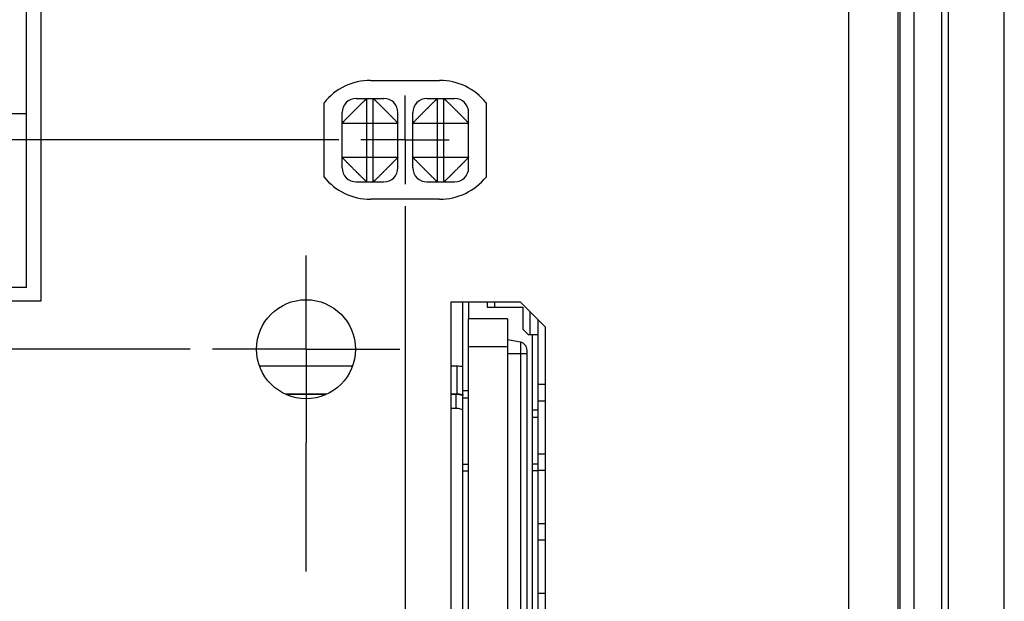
# Model space of a CAD drawing. Header units: inches. Extents: x 0 to 34, y 0 to 22.
# Tile 12 of 42: x 10.5 to 13.2, y 10.9 to 12.5. Entities that reach past the tile are written whole.
import ezdxf

# ---------------------------------------------------------------- set-up
doc = ezdxf.new("R2010")
doc.units = ezdxf.units.IN
doc.header["$LTSCALE"] = 1.87
doc.header["$MEASUREMENT"] = 0
doc.linetypes.add('CENTER', pattern=[0.6, 0.375, -0.075, 0.075, -0.075])
doc.layers.get('0').update_dxf_attribs({"linetype": 'CONTINUOUS'})
doc.layers.add('02___PRT_ALL_AXES', color=7, linetype='CONTINUOUS')
doc.layers.add('DIMENSIONS', color=7, linetype='CONTINUOUS')
doc.styles.get("Standard").update_dxf_attribs({"font": 'txt', "width": 0.8})
doc.dimstyles.new('DIMSTYLE_1', dxfattribs={"dimtxt": 0.125, "dimasz": 0.18, "dimexe": 0.125, "dimexo": 0.0625, "dimgap": 0.09, "dimtad": 0, "dimtih": 1, "dimtoh": 1, "dimlfac": 0.5, "dimzin": 4, "dimdsep": 46, "dimtxsty": 'STANDARD', "dimblk": '_FILLED', "dimblk1": '_FILLED', "dimblk2": '_FILLED', "dimcen": 0.09, "dimadec": 0, "dimazin": 0, "dimtp": 0.01, "dimtm": 0.01, "dimtfac": 1, "dimtofl": 0, "dimtmove": 0, "dimatfit": 3, "dimldrblk": '_FILLED', "dimfxl": 1, "dimtolj": 1, "dimtzin": 4, "dimarcsym": 0})
doc.dimstyles.new('DIMSTYLE_2', dxfattribs={"dimtxt": 0.125, "dimasz": 0.18, "dimexe": 0.125, "dimexo": 0.0625, "dimgap": 0.09, "dimtad": 0, "dimtih": 1, "dimtoh": 1, "dimlfac": 0.5, "dimzin": 4, "dimdsep": 46, "dimtxsty": 'STANDARD', "dimblk": '_FILLED', "dimblk1": '_FILLED', "dimblk2": '_FILLED', "dimcen": 0.09, "dimadec": 0, "dimazin": 0, "dimtp": 0.001, "dimtm": 0.001, "dimtfac": 1, "dimtofl": 0, "dimtmove": 0, "dimatfit": 3, "dimldrblk": '_FILLED', "dimfxl": 1, "dimtolj": 1, "dimtzin": 4, "dimarcsym": 0})

# ---------------------------------------------------------------- blocks, each defined once
blk = doc.blocks.new('*D6')
at = {"layer": 'DIMENSIONS', "color": 2, "linetype": 'CONTINUOUS'}
for p, q in [((4.5841, 11.5672), (4.4308, 11.3996)), ((10.9449, 11.5672), (4.5841, 11.5672)), ((4.4308, 11.3996), (4.1704, 11.3996))]:
    blk.add_line(p, q, dxfattribs=at)
at = {"layer": 'DIMENSIONS', "color": 2, "linetype": 'CONTINUOUS', "insert": (4.1079, 11.4621), "char_height": 0.125, "width": 1.125, "attachment_point": 3, "line_spacing_factor": 0.9}
blk.add_mtext('1.72{\\Ftxt.shx;\\W1.000000;\\H0.125000; }[43.6]', dxfattribs=at)
blk = doc.blocks.new('_FILLED')
at = {"color": 0, "linetype": 'BYBLOCK'}
blk.add_solid([(0, 0), (-1, 0.174), (-1, -0.174)], dxfattribs=at)
blk = doc.blocks.new('*D11')
at = {"layer": 'DIMENSIONS', "color": 2, "linetype": 'CONTINUOUS'}
for p, q in [((10.926, 13.5062), (10.7823, 13.2773)), ((11.5797, 13.5062), (10.926, 13.5062)), ((10.7823, 13.2773), (4.1704, 13.2773))]:
    blk.add_line(p, q, dxfattribs=at)
at = {"layer": 'DIMENSIONS', "color": 2, "linetype": 'CONTINUOUS', "insert": (4.1079, 13.3398), "char_height": 0.125, "width": 1.125, "attachment_point": 3, "line_spacing_factor": 0.9}
blk.add_mtext('2.69{\\Ftxt.shx;\\W1.000000;\\H0.125000; }[68.2]', dxfattribs=at)
blk = doc.blocks.new('*D14')
at = {"layer": 'DIMENSIONS', "color": 2, "linetype": 'CONTINUOUS'}
blk.add_line((11.3647, 12.1592), (4.1704, 12.1592), dxfattribs=at)
at = {"layer": 'DIMENSIONS', "color": 2, "linetype": 'CONTINUOUS', "insert": (4.1079, 12.2217), "char_height": 0.125, "width": 1.125, "attachment_point": 3, "line_spacing_factor": 0.9}
blk.add_mtext('2.01{\\Ftxt.shx;\\W1.000000;\\H0.125000; }[51.1]', dxfattribs=at)
blk = doc.blocks.new('*D24')
at = {"layer": 'DIMENSIONS', "color": 2, "linetype": 'CONTINUOUS'}
blk.add_line((11.5524, 11.9715), (11.5524, 7.4462), dxfattribs=at)
at = {"layer": 'DIMENSIONS', "color": 2, "linetype": 'CONTINUOUS', "insert": (11.4899, 7.3837), "char_height": 0.125, "width": 1.125, "attachment_point": 3, "rotation": 90, "line_spacing_factor": 0.9}
blk.add_mtext('3.29{\\Ftxt.shx;\\W1.000000;\\H0.125000; }[83.4]', dxfattribs=at)

msp = doc.modelspace()

# ---------------------------------------------------------------- linework, layer by layer
at = {"color": 7, "linetype": 'CONTINUOUS'}
for p, q in [((13.0897, 9.2007), (13.0897, 14.8278)), ((13.2472, 8.9718), (13.2472, 14.8278)), ((12.952, 14.7154), (12.952, 9.1681)), ((12.9914, 14.7154), (12.9914, 9.2075)), ((12.9922, 9.2067), (12.9922, 14.7161)), ((13.0709, 9.2034), (13.0709, 14.7161)), ((10.4823, 11.7422), (10.4823, 14.2022)), ((11.4143, 12.2763), (11.4923, 12.2763)), ((11.4443, 12.0403), (11.4443, 12.2763)), ((11.4623, 12.0403), (11.4623, 12.2763)), ((11.6143, 12.2763), (11.6923, 12.2763)), ((11.6443, 12.0403), (11.6443, 12.2763)), ((11.6623, 12.0403), (11.6623, 12.2763)), ((10.4823, 12.2332), (10.3803, 12.2332)), ((11.3743, 12.0803), (11.3743, 12.2363)), ((11.5323, 12.0803), (11.5323, 12.2363)), ((11.5743, 12.0803), (11.5743, 12.2363)), ((11.7323, 12.0803), (11.7323, 12.2363)), ((11.3743, 12.2063), (11.5323, 12.2063)), ((11.5743, 12.2063), (11.7323, 12.2063)), ((11.3743, 12.1103), (11.5323, 12.1103)), ((11.5743, 12.1103), (11.7323, 12.1103)), ((11.4143, 12.0403), (11.4923, 12.0403)), ((11.6143, 12.0403), (11.6923, 12.0403)), ((10.4823, 11.7422), (10.1423, 11.7422)), ((11.7322, 9.7635), (11.7322, 11.6533)), ((11.8425, 11.6533), (11.7322, 11.6533)), ((11.8425, 11.6533), (11.8425, 9.7635)), ((11.8785, 11.5872), (11.8425, 11.5942)), ((11.8785, 11.5872), (11.8785, 9.8296)), ((11.7322, 11.5745), (11.8425, 11.5745)), ((11.8976, 9.8528), (11.8976, 11.564)), ((11.8425, 11.5549), (11.8976, 11.5549)), ((11.4028, 11.5191), (11.1421, 11.5191)), ((11.6988, 11.5191), (11.6824, 11.5191)), ((11.6988, 11.5191), (11.6988, 11.4403)), ((11.3313, 11.4403), (11.2136, 11.4403)), ((11.3271, 11.4389), (11.2178, 11.4389)), ((11.6988, 11.4403), (11.6824, 11.4403)), ((11.6973, 11.4389), (11.6824, 11.4389)), ((11.6973, 11.4389), (11.6988, 11.4403)), ((11.6973, 11.3995), (11.6973, 11.4389)), ((11.6973, 11.3995), (11.6824, 11.3995))]:
    msp.add_line(p, q, dxfattribs=at)
at = {"color": 3, "linetype": 'CONTINUOUS'}
for p, q in [((10.5224, 14.2432), (10.5224, 11.7032)), ((10.5224, 11.7032), (9.3624, 11.7032))]:
    msp.add_line(p, q, dxfattribs=at)
at = {"color": 6, "linetype": 'CONTINUOUS'}
for p, q in [((11.7162, 9.7112), (11.7162, 11.7012)), ((11.732, 11.7012), (11.732, 11.6533)), ((11.7845, 11.7012), (11.7845, 11.6866)), ((11.8068, 11.6866), (11.8068, 11.7012)), ((11.7845, 11.6866), (11.8855, 11.6866)), ((11.8855, 11.6866), (11.8855, 11.6236)), ((11.9052, 11.6737), (11.9052, 11.6078)), ((11.9288, 9.7624), (11.9288, 11.6501)), ((11.9013, 11.6078), (11.8855, 11.6236)), ((11.9288, 11.6078), (11.9013, 11.6078)), ((11.9131, 9.7968), (11.9131, 11.6078)), ((11.732, 11.4494), (11.7162, 11.4494)), ((11.9288, 11.4681), (11.9484, 11.4681)), ((11.7162, 11.4298), (11.732, 11.4298)), ((11.9484, 11.4208), (11.9288, 11.4208)), ((11.9288, 11.3947), (11.9131, 11.3947)), ((11.9131, 11.3751), (11.9288, 11.3751)), ((11.9288, 11.2712), (11.9484, 11.2712)), ((11.7162, 11.2425), (11.732, 11.2425)), ((11.732, 11.2229), (11.7162, 11.2229)), ((11.9131, 11.2429), (11.9288, 11.2429)), ((11.9288, 11.2233), (11.9131, 11.2233)), ((11.9484, 11.224), (11.9288, 11.224)), ((11.9288, 11.0744), (11.9484, 11.0744)), ((11.9484, 11.0271), (11.9288, 11.0271)), ((11.9288, 10.8775), (11.9484, 10.8775))]:
    msp.add_line(p, q, dxfattribs=at)
at = {"color": 7, "linetype": 'CONTINUOUS'}
for centre, radius, start, end in [((11.4143, 12.2363), 0.04, 90, 180), ((11.4923, 12.2363), 0.04, 0, 90), ((11.6143, 12.2363), 0.04, 90, 180), ((11.6923, 12.2363), 0.04, 0, 90), ((11.4143, 12.0803), 0.04, 180, 270), ((11.4923, 12.0803), 0.04, 270, 360), ((11.6143, 12.0803), 0.04, 180, 270), ((11.6923, 12.0803), 0.04, 270, 360), ((11.874, 11.564), 0.0236, 0, 79), ((11.6987, 11.3621), 0.157, 83.5122, 89.9792), ((11.6973, 11.3598), 0.0791, 77.2382, 89.968), ((11.6987, 11.3612), 0.0791, 78.4415, 89.9786), ((11.6987, 11.3611), 0.0792, 76.2081, 78.4498)]:
    msp.add_arc(centre, radius, start, end, dxfattribs=at)
for points, knots in [([(11.3743, 12.2063), (11.3743, 12.2063), (11.3743, 12.2063), (11.3743, 12.2064), (11.3744, 12.2065), (11.3745, 12.2066), (11.3747, 12.2068), (11.3749, 12.2072), (11.3753, 12.2076), (11.3758, 12.208), (11.3763, 12.2086), (11.3769, 12.2092), (11.3776, 12.2099), (11.3784, 12.2107), (11.3792, 12.2116), (11.3804, 12.2129), (11.3822, 12.2147), (11.3844, 12.217), (11.3869, 12.2196), (11.3891, 12.2219), (11.391, 12.2238), (11.3925, 12.2253), (11.394, 12.2268), (11.3956, 12.2284), (11.3972, 12.23), (11.3988, 12.2316), (11.4004, 12.2332), (11.4027, 12.2354), (11.4054, 12.2383), (11.4088, 12.2417), (11.4122, 12.2451), (11.4151, 12.2479), (11.4173, 12.2501), (11.419, 12.2517), (11.4206, 12.2533), (11.4221, 12.2549), (11.4237, 12.2565), (11.4252, 12.258), (11.4267, 12.2595), (11.4286, 12.2614), (11.4309, 12.2636), (11.4335, 12.2661), (11.4358, 12.2683), (11.4376, 12.2701), (11.4389, 12.2713), (11.4398, 12.2722), (11.4406, 12.2729), (11.4413, 12.2736), (11.4419, 12.2742), (11.4425, 12.2747), (11.443, 12.2752), (11.4434, 12.2755), (11.4436, 12.2757), (11.4438, 12.2759), (11.4439, 12.276), (11.444, 12.2761), (11.4441, 12.2762), (11.4442, 12.2762), (11.4442, 12.2762), (11.4442, 12.2762), (11.4442, 12.2763), (11.4443, 12.2763), (11.4443, 12.2763)], [0, 0, 0, 0, 0.0005, 0.001227, 0.002203, 0.003441, 0.006722, 0.011105, 0.016613, 0.023264, 0.031052, 0.039955, 0.049951, 0.061016, 0.07313, 0.086266, 0.1155, 0.148499, 0.184988, 0.224471, 0.245162, 0.266399, 0.288136, 0.31034, 0.33298, 0.356023, 0.379434, 0.403172, 0.451362, 0.500067, 0.548763, 0.596947, 0.620689, 0.644116, 0.66718, 0.689843, 0.712067, 0.733814, 0.755044, 0.775713, 0.815119, 0.851537, 0.88451, 0.913757, 0.92691, 0.939043, 0.950135, 0.960167, 0.969121, 0.97698, 0.983726, 0.989339, 0.991713, 0.993795, 0.995582, 0.997071, 0.998259, 0.999143, 0.999471, 0.999722, 0.999898, 1, 1, 1, 1]), ([(11.4623, 12.2763), (11.4623, 12.2763), (11.4623, 12.2762), (11.4624, 12.2762), (11.4625, 12.2762), (11.4626, 12.2761), (11.4628, 12.2759), (11.4632, 12.2756), (11.4636, 12.2752), (11.464, 12.2747), (11.4646, 12.2742), (11.4652, 12.2736), (11.4659, 12.2729), (11.4667, 12.2722), (11.4676, 12.2713), (11.4689, 12.2701), (11.4707, 12.2683), (11.473, 12.2661), (11.4756, 12.2636), (11.4779, 12.2614), (11.4798, 12.2595), (11.4813, 12.258), (11.4828, 12.2565), (11.4844, 12.2549), (11.486, 12.2533), (11.4876, 12.2517), (11.4892, 12.2501), (11.4914, 12.2479), (11.4943, 12.2451), (11.4977, 12.2417), (11.5011, 12.2383), (11.5039, 12.2354), (11.5061, 12.2332), (11.5077, 12.2316), (11.5093, 12.2299), (11.5109, 12.2284), (11.5125, 12.2268), (11.514, 12.2253), (11.5155, 12.2238), (11.5174, 12.2219), (11.5196, 12.2196), (11.5221, 12.217), (11.5243, 12.2147), (11.5261, 12.2129), (11.5273, 12.2116), (11.5282, 12.2107), (11.5289, 12.2099), (11.5296, 12.2092), (11.5302, 12.2086), (11.5307, 12.208), (11.5312, 12.2075), (11.5315, 12.2072), (11.5317, 12.2069), (11.5319, 12.2068), (11.532, 12.2066), (11.5321, 12.2065), (11.5322, 12.2064), (11.5322, 12.2063), (11.5322, 12.2063), (11.5322, 12.2063), (11.5323, 12.2063), (11.5323, 12.2063), (11.5323, 12.2063)], [0, 0, 0, 0, 0.0005, 0.001227, 0.002203, 0.003441, 0.006722, 0.011105, 0.016613, 0.023264, 0.031052, 0.039955, 0.049951, 0.061016, 0.07313, 0.086266, 0.1155, 0.148499, 0.184988, 0.224471, 0.245162, 0.266399, 0.288136, 0.31034, 0.33298, 0.356023, 0.379434, 0.403172, 0.451362, 0.500067, 0.548763, 0.596947, 0.620689, 0.644116, 0.66718, 0.689843, 0.712067, 0.733814, 0.755044, 0.775713, 0.815119, 0.851537, 0.88451, 0.913757, 0.92691, 0.939043, 0.950135, 0.960167, 0.969121, 0.97698, 0.983726, 0.989339, 0.991713, 0.993795, 0.995582, 0.997071, 0.998259, 0.999143, 0.999471, 0.999722, 0.999898, 1, 1, 1, 1]), ([(11.5743, 12.2063), (11.5743, 12.2063), (11.5743, 12.2063), (11.5743, 12.2064), (11.5744, 12.2065), (11.5745, 12.2066), (11.5747, 12.2068), (11.5749, 12.2072), (11.5753, 12.2076), (11.5758, 12.208), (11.5763, 12.2086), (11.5769, 12.2092), (11.5776, 12.2099), (11.5784, 12.2107), (11.5792, 12.2116), (11.5804, 12.2129), (11.5822, 12.2147), (11.5844, 12.217), (11.5869, 12.2196), (11.5891, 12.2219), (11.591, 12.2238), (11.5925, 12.2253), (11.594, 12.2268), (11.5956, 12.2284), (11.5972, 12.23), (11.5988, 12.2316), (11.6004, 12.2332), (11.6027, 12.2354), (11.6054, 12.2383), (11.6088, 12.2417), (11.6122, 12.2451), (11.6151, 12.2479), (11.6173, 12.2501), (11.619, 12.2517), (11.6206, 12.2533), (11.6221, 12.2549), (11.6237, 12.2565), (11.6252, 12.258), (11.6267, 12.2595), (11.6286, 12.2614), (11.6309, 12.2636), (11.6335, 12.2661), (11.6358, 12.2683), (11.6376, 12.2701), (11.6389, 12.2713), (11.6398, 12.2722), (11.6406, 12.2729), (11.6413, 12.2736), (11.6419, 12.2742), (11.6425, 12.2747), (11.643, 12.2752), (11.6434, 12.2755), (11.6436, 12.2757), (11.6438, 12.2759), (11.6439, 12.276), (11.644, 12.2761), (11.6441, 12.2762), (11.6442, 12.2762), (11.6442, 12.2762), (11.6442, 12.2762), (11.6442, 12.2763), (11.6443, 12.2763), (11.6443, 12.2763)], [0, 0, 0, 0, 0.0005, 0.001227, 0.002203, 0.003441, 0.006722, 0.011105, 0.016613, 0.023264, 0.031052, 0.039955, 0.049951, 0.061016, 0.07313, 0.086266, 0.1155, 0.148499, 0.184988, 0.224471, 0.245162, 0.266399, 0.288136, 0.31034, 0.33298, 0.356023, 0.379434, 0.403172, 0.451362, 0.500067, 0.548763, 0.596947, 0.620689, 0.644116, 0.66718, 0.689843, 0.712067, 0.733814, 0.755044, 0.775713, 0.815119, 0.851537, 0.88451, 0.913757, 0.92691, 0.939043, 0.950135, 0.960167, 0.969121, 0.97698, 0.983726, 0.989339, 0.991713, 0.993795, 0.995582, 0.997071, 0.998259, 0.999143, 0.999471, 0.999722, 0.999898, 1, 1, 1, 1]), ([(11.6623, 12.2763), (11.6623, 12.2763), (11.6623, 12.2763), (11.6623, 12.2762), (11.6623, 12.2762), (11.6623, 12.2762), (11.6624, 12.2762), (11.6625, 12.2761), (11.6626, 12.276), (11.6627, 12.2759), (11.6629, 12.2757), (11.6632, 12.2755), (11.6635, 12.2752), (11.664, 12.2747), (11.6646, 12.2742), (11.6652, 12.2736), (11.6659, 12.2729), (11.6667, 12.2722), (11.6676, 12.2713), (11.6689, 12.2701), (11.6707, 12.2683), (11.673, 12.2661), (11.6756, 12.2636), (11.6779, 12.2614), (11.6798, 12.2595), (11.6813, 12.258), (11.6828, 12.2565), (11.6844, 12.2549), (11.6859, 12.2533), (11.6876, 12.2517), (11.6892, 12.2501), (11.6914, 12.2479), (11.6943, 12.2451), (11.6977, 12.2417), (11.7011, 12.2383), (11.7039, 12.2354), (11.7061, 12.2332), (11.7077, 12.2316), (11.7093, 12.23), (11.7109, 12.2284), (11.7125, 12.2268), (11.714, 12.2253), (11.7155, 12.2238), (11.7174, 12.2219), (11.7196, 12.2196), (11.7221, 12.217), (11.7243, 12.2147), (11.7261, 12.2129), (11.7273, 12.2116), (11.7282, 12.2107), (11.7289, 12.2099), (11.7296, 12.2092), (11.7302, 12.2086), (11.7307, 12.208), (11.7312, 12.2076), (11.7316, 12.2072), (11.7319, 12.2068), (11.732, 12.2066), (11.7322, 12.2065), (11.7322, 12.2064), (11.7322, 12.2063), (11.7323, 12.2063), (11.7323, 12.2063)], [0, 0, 0, 0, 0.000102, 0.000278, 0.000529, 0.000857, 0.001741, 0.002929, 0.004418, 0.006205, 0.008287, 0.010661, 0.016274, 0.02302, 0.030879, 0.039833, 0.049865, 0.060957, 0.07309, 0.086243, 0.11549, 0.148463, 0.184881, 0.224287, 0.244956, 0.266186, 0.287933, 0.310157, 0.33282, 0.355884, 0.379311, 0.403053, 0.451237, 0.499933, 0.548638, 0.596828, 0.620566, 0.643977, 0.66702, 0.68966, 0.711864, 0.733601, 0.754838, 0.775529, 0.815012, 0.851501, 0.8845, 0.913734, 0.92687, 0.938984, 0.950049, 0.960045, 0.968948, 0.976736, 0.983387, 0.988895, 0.993278, 0.996559, 0.997797, 0.998773, 0.9995, 1, 1, 1, 1]), ([(11.4443, 12.0403), (11.4442, 12.0403), (11.4442, 12.0403), (11.4441, 12.0403), (11.4441, 12.0404), (11.4439, 12.0405), (11.4437, 12.0407), (11.4434, 12.0409), (11.443, 12.0413), (11.4425, 12.0418), (11.4419, 12.0423), (11.4413, 12.0429), (11.4406, 12.0436), (11.4398, 12.0444), (11.4389, 12.0452), (11.4376, 12.0464), (11.4359, 12.0482), (11.4335, 12.0504), (11.4309, 12.0529), (11.4286, 12.0551), (11.4267, 12.057), (11.4252, 12.0585), (11.4237, 12.06), (11.4221, 12.0616), (11.4206, 12.0632), (11.419, 12.0648), (11.4173, 12.0664), (11.4151, 12.0687), (11.4122, 12.0714), (11.4088, 12.0748), (11.4054, 12.0782), (11.4026, 12.0811), (11.4004, 12.0833), (11.3988, 12.085), (11.3972, 12.0866), (11.3956, 12.0881), (11.394, 12.0897), (11.3925, 12.0912), (11.391, 12.0927), (11.3891, 12.0946), (11.3869, 12.0969), (11.3844, 12.0995), (11.3822, 12.1018), (11.3804, 12.1036), (11.3792, 12.1049), (11.3784, 12.1058), (11.3776, 12.1066), (11.3769, 12.1073), (11.3763, 12.1079), (11.3758, 12.1085), (11.3753, 12.109), (11.375, 12.1094), (11.3748, 12.1096), (11.3746, 12.1098), (11.3745, 12.1099), (11.3744, 12.11), (11.3744, 12.1101), (11.3743, 12.1102), (11.3743, 12.1102), (11.3743, 12.1102), (11.3743, 12.1102), (11.3743, 12.1103), (11.3743, 12.1103)], [0, 0, 0, 0, 0.0005, 0.001227, 0.002203, 0.003441, 0.006722, 0.011105, 0.016613, 0.023264, 0.031052, 0.039955, 0.049951, 0.061016, 0.07313, 0.086266, 0.1155, 0.148499, 0.184988, 0.224471, 0.245162, 0.266399, 0.288136, 0.31034, 0.33298, 0.356023, 0.379434, 0.403172, 0.451362, 0.500067, 0.548763, 0.596947, 0.620689, 0.644116, 0.66718, 0.689843, 0.712067, 0.733814, 0.755044, 0.775713, 0.815119, 0.851537, 0.88451, 0.913757, 0.92691, 0.939043, 0.950135, 0.960167, 0.969121, 0.97698, 0.983726, 0.989339, 0.991713, 0.993795, 0.995582, 0.997071, 0.998259, 0.999143, 0.999471, 0.999722, 0.999898, 1, 1, 1, 1]), ([(11.5323, 12.1103), (11.5323, 12.1103), (11.5323, 12.1102), (11.5322, 12.1102), (11.5322, 12.1102), (11.5322, 12.1102), (11.5322, 12.1101), (11.5321, 12.11), (11.532, 12.1099), (11.5319, 12.1098), (11.5317, 12.1096), (11.5315, 12.1094), (11.5312, 12.109), (11.5307, 12.1085), (11.5302, 12.1079), (11.5296, 12.1073), (11.5289, 12.1066), (11.5282, 12.1058), (11.5273, 12.1049), (11.5261, 12.1036), (11.5243, 12.1018), (11.5221, 12.0995), (11.5196, 12.0969), (11.5174, 12.0946), (11.5155, 12.0927), (11.514, 12.0912), (11.5125, 12.0897), (11.5109, 12.0881), (11.5093, 12.0866), (11.5077, 12.085), (11.5061, 12.0833), (11.5039, 12.0811), (11.5011, 12.0782), (11.4977, 12.0748), (11.4943, 12.0714), (11.4914, 12.0687), (11.4892, 12.0664), (11.4876, 12.0648), (11.486, 12.0632), (11.4844, 12.0616), (11.4828, 12.06), (11.4813, 12.0585), (11.4798, 12.057), (11.4779, 12.0551), (11.4756, 12.0529), (11.473, 12.0504), (11.4707, 12.0482), (11.4689, 12.0464), (11.4676, 12.0452), (11.4667, 12.0444), (11.4659, 12.0436), (11.4652, 12.0429), (11.4646, 12.0423), (11.464, 12.0418), (11.4636, 12.0413), (11.4632, 12.0409), (11.4628, 12.0407), (11.4626, 12.0405), (11.4625, 12.0404), (11.4624, 12.0403), (11.4623, 12.0403), (11.4623, 12.0403), (11.4623, 12.0403)], [0, 0, 0, 0, 0.000102, 0.000278, 0.000529, 0.000857, 0.001741, 0.002929, 0.004418, 0.006205, 0.008287, 0.010661, 0.016274, 0.02302, 0.030879, 0.039833, 0.049865, 0.060957, 0.07309, 0.086243, 0.11549, 0.148463, 0.184881, 0.224287, 0.244956, 0.266186, 0.287933, 0.310157, 0.33282, 0.355884, 0.379311, 0.403053, 0.451237, 0.499933, 0.548638, 0.596828, 0.620566, 0.643977, 0.66702, 0.68966, 0.711864, 0.733601, 0.754838, 0.775529, 0.815012, 0.851501, 0.8845, 0.913734, 0.92687, 0.938984, 0.950049, 0.960045, 0.968948, 0.976736, 0.983387, 0.988895, 0.993278, 0.996559, 0.997797, 0.998773, 0.9995, 1, 1, 1, 1]), ([(11.6443, 12.0403), (11.6442, 12.0403), (11.6442, 12.0403), (11.6441, 12.0403), (11.6441, 12.0404), (11.6439, 12.0405), (11.6437, 12.0407), (11.6434, 12.0409), (11.643, 12.0413), (11.6425, 12.0418), (11.6419, 12.0423), (11.6413, 12.0429), (11.6406, 12.0436), (11.6398, 12.0444), (11.6389, 12.0452), (11.6376, 12.0464), (11.6359, 12.0482), (11.6335, 12.0504), (11.6309, 12.0529), (11.6286, 12.0551), (11.6267, 12.057), (11.6252, 12.0585), (11.6237, 12.06), (11.6221, 12.0616), (11.6206, 12.0632), (11.619, 12.0648), (11.6173, 12.0664), (11.6151, 12.0687), (11.6122, 12.0714), (11.6088, 12.0748), (11.6054, 12.0782), (11.6026, 12.0811), (11.6004, 12.0833), (11.5988, 12.085), (11.5972, 12.0866), (11.5956, 12.0881), (11.594, 12.0897), (11.5925, 12.0912), (11.591, 12.0927), (11.5891, 12.0946), (11.5869, 12.0969), (11.5844, 12.0995), (11.5822, 12.1018), (11.5804, 12.1036), (11.5792, 12.1049), (11.5784, 12.1058), (11.5776, 12.1066), (11.5769, 12.1073), (11.5763, 12.1079), (11.5758, 12.1085), (11.5753, 12.109), (11.575, 12.1094), (11.5748, 12.1096), (11.5746, 12.1098), (11.5745, 12.1099), (11.5744, 12.11), (11.5744, 12.1101), (11.5743, 12.1102), (11.5743, 12.1102), (11.5743, 12.1102), (11.5743, 12.1102), (11.5743, 12.1103), (11.5743, 12.1103)], [0, 0, 0, 0, 0.0005, 0.001227, 0.002203, 0.003441, 0.006722, 0.011105, 0.016613, 0.023264, 0.031052, 0.039955, 0.049951, 0.061016, 0.07313, 0.086266, 0.1155, 0.148499, 0.184988, 0.224471, 0.245162, 0.266399, 0.288136, 0.31034, 0.33298, 0.356023, 0.379434, 0.403172, 0.451362, 0.500067, 0.548763, 0.596947, 0.620689, 0.644116, 0.66718, 0.689843, 0.712067, 0.733814, 0.755044, 0.775713, 0.815119, 0.851537, 0.88451, 0.913757, 0.92691, 0.939043, 0.950135, 0.960167, 0.969121, 0.97698, 0.983726, 0.989339, 0.991713, 0.993795, 0.995582, 0.997071, 0.998259, 0.999143, 0.999471, 0.999722, 0.999898, 1, 1, 1, 1]), ([(11.7323, 12.1103), (11.7323, 12.1102), (11.7322, 12.1102), (11.7322, 12.1101), (11.7322, 12.1101), (11.732, 12.1099), (11.7319, 12.1097), (11.7316, 12.1094), (11.7312, 12.109), (11.7307, 12.1085), (11.7302, 12.1079), (11.7296, 12.1073), (11.7289, 12.1066), (11.7282, 12.1058), (11.7273, 12.1049), (11.7261, 12.1036), (11.7243, 12.1019), (11.7221, 12.0995), (11.7196, 12.0969), (11.7174, 12.0946), (11.7155, 12.0927), (11.714, 12.0912), (11.7125, 12.0897), (11.7109, 12.0881), (11.7093, 12.0866), (11.7077, 12.085), (11.7061, 12.0833), (11.7039, 12.0811), (11.7011, 12.0782), (11.6977, 12.0748), (11.6943, 12.0714), (11.6914, 12.0687), (11.6892, 12.0664), (11.6876, 12.0648), (11.6859, 12.0632), (11.6844, 12.0616), (11.6828, 12.06), (11.6813, 12.0585), (11.6798, 12.057), (11.6779, 12.0551), (11.6756, 12.0529), (11.673, 12.0504), (11.6707, 12.0482), (11.6689, 12.0464), (11.6676, 12.0452), (11.6667, 12.0444), (11.6659, 12.0436), (11.6652, 12.0429), (11.6646, 12.0423), (11.664, 12.0418), (11.6635, 12.0413), (11.6632, 12.041), (11.6629, 12.0408), (11.6627, 12.0406), (11.6626, 12.0405), (11.6625, 12.0404), (11.6624, 12.0404), (11.6623, 12.0403), (11.6623, 12.0403), (11.6623, 12.0403), (11.6623, 12.0403), (11.6623, 12.0403), (11.6623, 12.0403)], [0, 0, 0, 0, 0.0005, 0.001227, 0.002203, 0.003441, 0.006722, 0.011105, 0.016613, 0.023264, 0.031052, 0.039955, 0.049951, 0.061016, 0.07313, 0.086266, 0.1155, 0.148499, 0.184988, 0.224471, 0.245162, 0.266399, 0.288136, 0.31034, 0.33298, 0.356023, 0.379434, 0.403172, 0.451362, 0.500067, 0.548763, 0.596947, 0.620689, 0.644116, 0.66718, 0.689843, 0.712067, 0.733814, 0.755044, 0.775713, 0.815119, 0.851537, 0.88451, 0.913757, 0.92691, 0.939043, 0.950135, 0.960167, 0.969121, 0.97698, 0.983726, 0.989339, 0.991713, 0.993795, 0.995582, 0.997071, 0.998259, 0.999143, 0.999471, 0.999722, 0.999898, 1, 1, 1, 1])]:
    msp.add_open_spline(points, degree=3, knots=knots, dxfattribs=at)
msp.add_open_spline([(11.7163, 11.3946), (11.7106, 11.3978), (11.7039, 11.3995), (11.6973, 11.3995)], degree=3, dxfattribs=at)
at = {"layer": '02___PRT_ALL_AXES', "color": 3, "linetype": 'CONTINUOUS'}
for p, q in [((12.8064, 14.6533), (12.8064, 9.203)), ((12.9464, 14.6533), (12.9464, 9.203)), ((11.4546, 12.3272), (11.6503, 12.3272)), ((11.3234, 12.0542), (11.3234, 12.2642)), ((11.7814, 12.2642), (11.7814, 12.0542)), ((11.6503, 11.9912), (11.4546, 11.9912)), ((11.6824, 9.7112), (11.6824, 11.7012)), ((11.6824, 11.7012), (11.8777, 11.7012)), ((11.8777, 11.7012), (11.9484, 11.6305)), ((11.9484, 11.6305), (11.9484, 9.7819))]:
    msp.add_line(p, q, dxfattribs=at)
at = {"layer": '02___PRT_ALL_AXES', "color": 7, "linetype": 'CENTER'}
for p, q in [((11.5524, 12.1592), (11.5524, 12.2844)), ((11.5524, 12.1592), (11.4272, 12.1592)), ((11.5524, 12.1592), (11.5524, 12.034)), ((11.5524, 12.1592), (11.6776, 12.1592)), ((11.2724, 11.5672), (11.2724, 11.8322)), ((11.2724, 11.5672), (11.0074, 11.5672)), ((11.2724, 11.5672), (11.2724, 11.3022)), ((11.2724, 11.5672), (11.5374, 11.5672)), ((11.2724, 9.8172), (11.2724, 11.3022))]:
    msp.add_line(p, q, dxfattribs=at)
at = {"layer": '02___PRT_ALL_AXES', "color": 3, "linetype": 'CONTINUOUS'}
msp.add_circle((11.2724, 11.5672), 0.14, dxfattribs=at)
for centre, start, end in [((11.4546, 12.1592), 90, 141.3178), ((11.6503, 12.1592), 38.6822, 90), ((11.4546, 12.1592), 218.6822, 270), ((11.6503, 12.1592), 270, 321.3178)]:
    msp.add_arc(centre, 0.168, start, end, dxfattribs=at)

# ---------------------------------------------------------------- dimensions: what is measured, and where the dimension line sits
at = {"layer": 'DIMENSIONS', "color": 2, "linetype": 'CONTINUOUS'}
for feature_location, offset, dtype, origin, dimstyle, picture, middle in [((11.5797, 13.5062), (-7.4093, -0.2289), 0, (11.6422, 8.1339), 'DIMSTYLE_1', '*D11', (3.5454, 13.2773)), ((11.3647, 12.1592), (-7.1943, 0), 0, (11.4272, 8.1339), 'DIMSTYLE_1', '*D14', (3.5454, 12.1592)), ((11.5524, 11.9715), (0, -4.5253), 1, (4.9819, 12.034), 'DIMSTYLE_2', '*D24', (11.5524, 6.8212)), ((10.9449, 11.5672), (-6.7745, -0.1676), 0, (11.0074, 8.1339), 'DIMSTYLE_1', '*D6', (3.5454, 11.3996))]:
    dim = msp.add_ordinate_dim(feature_location=feature_location, offset=offset, dtype=dtype, origin=origin, dimstyle=dimstyle, override={"dimtad": 1, "dimtih": 0, "dimtoh": 0}, dxfattribs=at)
    dim.commit()
    dim.dimension.update_dxf_attribs({"geometry": picture, "text_midpoint": middle})

doc.saveas('drawing.dxf')
